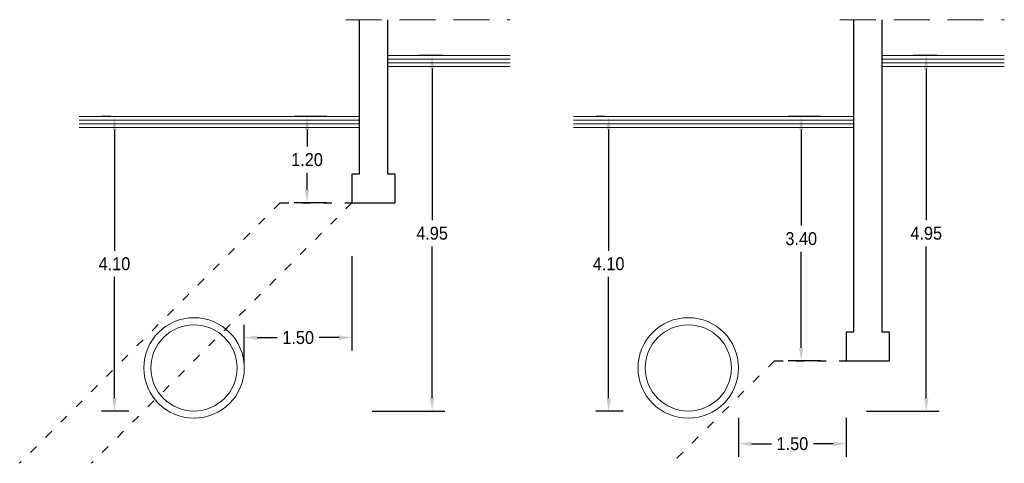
# Model space of a CAD drawing. Extents: x 6515354 to 6515523, y 5549407 to 5549617.
# Tile 7 of 12: x 6515509 to 6515523, y 5549506 to 5549512. Entities that reach past the tile are written whole.
import ezdxf

# ---------------------------------------------------------------- set-up
doc = ezdxf.new("R2010")
doc.units = 0
doc.header["$LTSCALE"] = 0.5
doc.header["$PDMODE"] = 33
doc.header["$PDSIZE"] = 0.3
doc.linetypes.add('ACAD_ISO03W100', pattern=[30, 12, -18])
doc.linetypes.add('DASHEDX2', pattern=[1.5, 1, -0.5])
doc.layers.add('___W - opis', color=7, linetype='Continuous', lineweight=13)
doc.styles.get("Standard").update_dxf_attribs({"font": 'arial.ttf', "width": 0.9})
doc.dimstyles.get("Standard").update_dxf_attribs({"dimtxt": 0.18, "dimasz": 0.18, "dimexe": 0.18, "dimexo": 0.0625, "dimgap": 0.09, "dimtad": 0, "dimtih": 1, "dimtoh": 1, "dimzin": 0, "dimdsep": 46, "dimtxsty": 'Standard', "dimcen": 0.09, "dimaunit": 2, "dimadec": 0, "dimazin": 0, "dimtfac": 1, "dimtofl": 0, "dimtmove": 2, "dimatfit": 3, "dimfxl": 1, "dimtolj": 1, "dimtzin": 0, "dimarcsym": 0})

# ---------------------------------------------------------------- blocks, each defined once
blk = doc.blocks.new('*D197')
at = {"layer": '___W - opis', "color": 0, "lineweight": -2}
for p, q in [((6515513.58, 5549510.648), (6515513.126, 5549510.648)), ((6515513.306, 5549510.468), (6515513.306, 5549510.23)), ((6515513.306, 5549509.628), (6515513.306, 5549509.866)), ((6515513.58, 5549509.448), (6515513.126, 5549509.448))]:
    blk.add_line(p, q, dxfattribs=at)
at = {"layer": '___W - opis', "color": 0}
for points in [[(6515513.336, 5549510.468), (6515513.276, 5549510.468), (6515513.306, 5549510.648)], [(6515513.276, 5549509.628), (6515513.336, 5549509.628), (6515513.306, 5549509.448)]]:
    blk.add_solid(points, dxfattribs=at)
at = {"layer": 'Defpoints', "color": 0}
for p in [(6515513.306, 5549510.648), (6515513.642, 5549510.648), (6515513.642, 5549509.448)]:
    blk.add_point(p, dxfattribs=at)
at = {"layer": '___W - opis', "color": 0, "insert": (6515513.306, 5549510.048), "char_height": 0.18, "attachment_point": 5}
blk.add_mtext('\\A1;1.20', dxfattribs=at)
blk = doc.blocks.new('*D198')
at = {"layer": '___W - opis', "color": 0, "lineweight": -2}
for p, q in [((6515513.932, 5549508.703), (6515513.932, 5549507.39)), ((6515512.432, 5549507.21), (6515512.432, 5549507.75)), ((6515512.612, 5549507.57), (6515512.89, 5549507.57)), ((6515513.752, 5549507.57), (6515513.475, 5549507.57))]:
    blk.add_line(p, q, dxfattribs=at)
at = {"layer": '___W - opis', "color": 0}
for points in [[(6515512.612, 5549507.6), (6515512.612, 5549507.54), (6515512.432, 5549507.57)], [(6515513.752, 5549507.54), (6515513.752, 5549507.6), (6515513.932, 5549507.57)]]:
    blk.add_solid(points, dxfattribs=at)
at = {"layer": 'Defpoints', "color": 0}
for p in [(6515513.932, 5549508.765), (6515513.932, 5549507.57), (6515512.432, 5549507.148)]:
    blk.add_point(p, dxfattribs=at)
at = {"layer": '___W - opis', "color": 0, "insert": (6515513.182, 5549507.57), "char_height": 0.18, "attachment_point": 5}
blk.add_mtext('\\A1;1.50', dxfattribs=at)
blk = doc.blocks.new('*D199')
at = {"layer": '___W - opis', "color": 0, "lineweight": -2}
for p, q in [((6515510.572, 5549510.648), (6515510.444, 5549510.648)), ((6515510.624, 5549510.468), (6515510.624, 5549508.78)), ((6515510.624, 5549506.728), (6515510.624, 5549508.416)), ((6515510.826, 5549506.548), (6515510.444, 5549506.548))]:
    blk.add_line(p, q, dxfattribs=at)
at = {"layer": '___W - opis', "color": 0}
for points in [[(6515510.654, 5549510.468), (6515510.594, 5549510.468), (6515510.624, 5549510.648)], [(6515510.594, 5549506.728), (6515510.654, 5549506.728), (6515510.624, 5549506.548)]]:
    blk.add_solid(points, dxfattribs=at)
at = {"layer": 'Defpoints', "color": 0}
for p in [(6515510.624, 5549510.648), (6515510.635, 5549510.648), (6515510.888, 5549506.548)]:
    blk.add_point(p, dxfattribs=at)
at = {"layer": '___W - opis', "color": 0, "insert": (6515510.624, 5549508.598), "char_height": 0.18, "attachment_point": 5}
blk.add_mtext('\\A1;4.10', dxfattribs=at)
blk = doc.blocks.new('*D200')
at = {"layer": '___W - opis', "color": 0, "lineweight": -2}
for p, q in [((6515515.198, 5549511.498), (6515514.867, 5549511.498)), ((6515515.047, 5549511.318), (6515515.047, 5549509.205)), ((6515515.047, 5549506.728), (6515515.047, 5549508.841)), ((6515514.215, 5549506.548), (6515515.227, 5549506.548))]:
    blk.add_line(p, q, dxfattribs=at)
at = {"layer": '___W - opis', "color": 0}
for points in [[(6515515.077, 5549511.318), (6515515.017, 5549511.318), (6515515.047, 5549511.498)], [(6515515.017, 5549506.728), (6515515.077, 5549506.728), (6515515.047, 5549506.548)]]:
    blk.add_solid(points, dxfattribs=at)
at = {"layer": 'Defpoints', "color": 0}
for p in [(6515515.047, 5549511.498), (6515515.26, 5549511.498), (6515514.152, 5549506.548)]:
    blk.add_point(p, dxfattribs=at)
at = {"layer": '___W - opis', "color": 0, "insert": (6515515.047, 5549509.023), "char_height": 0.18, "attachment_point": 5}
blk.add_mtext('\\A1;4.95', dxfattribs=at)
blk = doc.blocks.new('*D201')
at = {"layer": '___W - opis', "color": 0, "lineweight": -2}
for p, q in [((6515520.462, 5549510.648), (6515520.008, 5549510.648)), ((6515520.188, 5549510.468), (6515520.188, 5549509.13)), ((6515520.188, 5549507.428), (6515520.188, 5549508.766)), ((6515520.462, 5549507.248), (6515520.008, 5549507.248))]:
    blk.add_line(p, q, dxfattribs=at)
at = {"layer": '___W - opis', "color": 0}
for points in [[(6515520.218, 5549510.468), (6515520.158, 5549510.468), (6515520.188, 5549510.648)], [(6515520.158, 5549507.428), (6515520.218, 5549507.428), (6515520.188, 5549507.248)]]:
    blk.add_solid(points, dxfattribs=at)
at = {"layer": 'Defpoints', "color": 0}
for p in [(6515520.188, 5549510.648), (6515520.525, 5549510.648), (6515520.525, 5549507.248)]:
    blk.add_point(p, dxfattribs=at)
at = {"layer": '___W - opis', "color": 0, "insert": (6515520.188, 5549508.948), "char_height": 0.18, "attachment_point": 5}
blk.add_mtext('\\A1;3.40', dxfattribs=at)
blk = doc.blocks.new('*D202')
at = {"layer": '___W - opis', "color": 0, "lineweight": -2}
for p, q in [((6515519.315, 5549506.451), (6515519.315, 5549505.912)), ((6515520.815, 5549506.451), (6515520.815, 5549505.912)), ((6515519.495, 5549506.092), (6515519.773, 5549506.092)), ((6515520.635, 5549506.092), (6515520.357, 5549506.092))]:
    blk.add_line(p, q, dxfattribs=at)
at = {"layer": '___W - opis', "color": 0}
for points in [[(6515519.495, 5549506.122), (6515519.495, 5549506.062), (6515519.315, 5549506.092)], [(6515520.635, 5549506.062), (6515520.635, 5549506.122), (6515520.815, 5549506.092)]]:
    blk.add_solid(points, dxfattribs=at)
at = {"layer": 'Defpoints', "color": 0}
for p in [(6515519.315, 5549506.513), (6515520.815, 5549506.513), (6515520.815, 5549506.092)]:
    blk.add_point(p, dxfattribs=at)
at = {"layer": '___W - opis', "color": 0, "insert": (6515520.065, 5549506.092), "char_height": 0.18, "attachment_point": 5}
blk.add_mtext('\\A1;1.50', dxfattribs=at)
blk = doc.blocks.new('*D203')
at = {"layer": '___W - opis', "color": 0, "lineweight": -2}
for p, q in [((6515517.455, 5549510.648), (6515517.326, 5549510.648)), ((6515517.506, 5549510.468), (6515517.506, 5549508.78)), ((6515517.506, 5549506.728), (6515517.506, 5549508.416)), ((6515517.708, 5549506.548), (6515517.326, 5549506.548))]:
    blk.add_line(p, q, dxfattribs=at)
at = {"layer": '___W - opis', "color": 0}
for points in [[(6515517.536, 5549510.468), (6515517.476, 5549510.468), (6515517.506, 5549510.648)], [(6515517.476, 5549506.728), (6515517.536, 5549506.728), (6515517.506, 5549506.548)]]:
    blk.add_solid(points, dxfattribs=at)
at = {"layer": 'Defpoints', "color": 0}
for p in [(6515517.506, 5549510.648), (6515517.517, 5549510.648), (6515517.771, 5549506.548)]:
    blk.add_point(p, dxfattribs=at)
at = {"layer": '___W - opis', "color": 0, "insert": (6515517.506, 5549508.598), "char_height": 0.18, "attachment_point": 5}
blk.add_mtext('\\A1;4.10', dxfattribs=at)
blk = doc.blocks.new('*D204')
at = {"layer": '___W - opis', "color": 0, "lineweight": -2}
for p, q in [((6515522.08, 5549511.498), (6515521.749, 5549511.498)), ((6515521.929, 5549511.318), (6515521.929, 5549509.205)), ((6515521.929, 5549506.728), (6515521.929, 5549508.841)), ((6515521.098, 5549506.548), (6515522.109, 5549506.548))]:
    blk.add_line(p, q, dxfattribs=at)
at = {"layer": '___W - opis', "color": 0}
for points in [[(6515521.959, 5549511.318), (6515521.899, 5549511.318), (6515521.929, 5549511.498)], [(6515521.899, 5549506.728), (6515521.959, 5549506.728), (6515521.929, 5549506.548)]]:
    blk.add_solid(points, dxfattribs=at)
at = {"layer": 'Defpoints', "color": 0}
for p in [(6515521.929, 5549511.498), (6515522.143, 5549511.498), (6515521.035, 5549506.548)]:
    blk.add_point(p, dxfattribs=at)
at = {"layer": '___W - opis', "color": 0, "insert": (6515521.929, 5549509.023), "char_height": 0.18, "attachment_point": 5}
blk.add_mtext('\\A1;4.95', dxfattribs=at)

msp = doc.modelspace()

# ---------------------------------------------------------------- linework, layer by layer
at = {"layer": '___W - opis', "linetype": 'DASHEDX2'}
for p, q in [((6515513.845, 5549511.998), (6515516.133, 5549511.998)), ((6515520.727, 5549511.998), (6515523.016, 5549511.998))]:
    msp.add_line(p, q, dxfattribs=at)
at = {"layer": '___W - opis', "lineweight": 30}
for p, q in [((6515514.032, 5549511.998), (6515514.032, 5549509.848)), ((6515514.432, 5549509.848), (6515514.432, 5549511.998)), ((6515520.915, 5549511.998), (6515520.915, 5549507.648)), ((6515521.315, 5549507.648), (6515521.315, 5549511.998)), ((6515514.032, 5549509.848), (6515513.932, 5549509.848)), ((6515513.932, 5549509.848), (6515513.932, 5549509.448)), ((6515514.532, 5549509.848), (6515514.432, 5549509.848)), ((6515514.532, 5549509.448), (6515514.532, 5549509.848)), ((6515513.932, 5549509.448), (6515514.532, 5549509.448)), ((6515520.915, 5549507.648), (6515520.815, 5549507.648)), ((6515520.815, 5549507.648), (6515520.815, 5549507.248)), ((6515521.415, 5549507.648), (6515521.315, 5549507.648)), ((6515521.415, 5549507.248), (6515521.415, 5549507.648)), ((6515520.815, 5549507.248), (6515521.415, 5549507.248))]:
    msp.add_line(p, q, dxfattribs=at)
at = {"layer": '___W - opis'}
for p, q in [((6515514.432, 5549511.498), (6515516.133, 5549511.498)), ((6515514.432, 5549511.448), (6515516.133, 5549511.448)), ((6515514.432, 5549511.398), (6515516.133, 5549511.398)), ((6515521.315, 5549511.498), (6515523.016, 5549511.498)), ((6515521.315, 5549511.448), (6515523.016, 5549511.448)), ((6515521.315, 5549511.398), (6515523.016, 5549511.398)), ((6515514.432, 5549511.348), (6515516.133, 5549511.348)), ((6515521.315, 5549511.348), (6515523.016, 5549511.348)), ((6515510.134, 5549510.648), (6515514.032, 5549510.648)), ((6515510.134, 5549510.598), (6515514.032, 5549510.598)), ((6515517.016, 5549510.648), (6515520.915, 5549510.648)), ((6515517.016, 5549510.598), (6515520.915, 5549510.598)), ((6515510.134, 5549510.548), (6515514.032, 5549510.548)), ((6515510.134, 5549510.498), (6515514.032, 5549510.498)), ((6515517.016, 5549510.548), (6515520.915, 5549510.548)), ((6515517.016, 5549510.498), (6515520.915, 5549510.498))]:
    msp.add_line(p, q, dxfattribs=at)
at = {"layer": '___W - opis', "color": 4, "linetype": 'ACAD_ISO03W100', "lineweight": 30, "ltscale": 0.02}
for p, q in [((6515512.932, 5549509.448), (6515509.304, 5549505.82)), ((6515512.932, 5549509.448), (6515513.932, 5549509.448)), ((6515519.815, 5549507.248), (6515518.387, 5549505.82)), ((6515519.815, 5549507.248), (6515520.815, 5549507.248))]:
    msp.add_line(p, q, dxfattribs=at)
at = {"layer": '___W - opis', "color": 1, "linetype": 'ACAD_ISO03W100', "lineweight": 30, "ltscale": 0.02}
msp.add_line((6515513.932, 5549509.448), (6515510.304, 5549505.82), dxfattribs=at)
at = {"layer": '___W - opis'}
for centre, radius in [((6515511.732, 5549507.148), 0.7), ((6515518.615, 5549507.148), 0.7), ((6515511.732, 5549507.148), 0.6), ((6515518.615, 5549507.148), 0.6)]:
    msp.add_circle(centre, radius, dxfattribs=at)

# ---------------------------------------------------------------- dimensions: what is measured, and where the dimension line sits
for base, p1, p2, picture, middle in [((6515515.047, 5549511.498), (6515514.152, 5549506.548), (6515515.26, 5549511.498), '*D200', (6515515.047, 5549509.023)), ((6515521.929, 5549511.498), (6515521.035, 5549506.548), (6515522.143, 5549511.498), '*D204', (6515521.929, 5549509.023)), ((6515510.624, 5549510.648), (6515510.888, 5549506.548), (6515510.635, 5549510.648), '*D199', (6515510.624, 5549508.598)), ((6515513.306, 5549510.648), (6515513.642, 5549509.448), (6515513.642, 5549510.648), '*D197', (6515513.306, 5549510.048)), ((6515517.506, 5549510.648), (6515517.771, 5549506.548), (6515517.517, 5549510.648), '*D203', (6515517.506, 5549508.598)), ((6515520.188, 5549510.648), (6515520.525, 5549507.248), (6515520.525, 5549510.648), '*D201', (6515520.188, 5549508.948))]:
    dim = msp.add_linear_dim(base=base, p1=p1, p2=p2, angle=90, dimstyle='Standard', dxfattribs=at)
    dim.commit()
    dim.dimension.update_dxf_attribs({"geometry": picture, "text_midpoint": middle})
for base, p1, p2, picture, middle in [((6515513.932, 5549507.57), (6515512.432, 5549507.148), (6515513.932, 5549508.765), '*D198', (6515513.182, 5549507.57)), ((6515520.815, 5549506.092), (6515519.315, 5549506.513), (6515520.815, 5549506.513), '*D202', (6515520.065, 5549506.092))]:
    dim = msp.add_linear_dim(base=base, p1=p1, p2=p2, dimstyle='Standard', dxfattribs=at)
    dim.commit()
    dim.dimension.update_dxf_attribs({"geometry": picture, "text_midpoint": middle})

doc.saveas('drawing.dxf')
